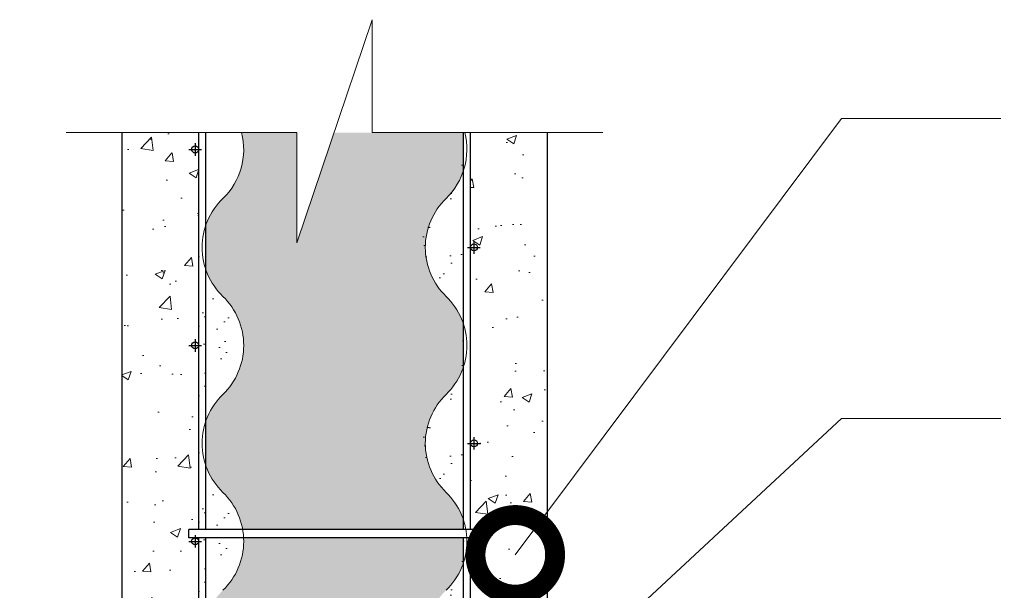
# Model space of a CAD drawing. Header units: millimetres. Extents: x 0 to 30, y 0 to 35.5.
# Tile 3 of 4: x 15.6 to 20.6, y 18.8 to 21.6. Entities that reach past the tile are written whole.
import ezdxf

# ---------------------------------------------------------------- set-up
doc = ezdxf.new("R2010")
doc.units = ezdxf.units.MM
doc.linetypes.add('CONTINUA', pattern=[0])
doc.linetypes.add('DASHED2', pattern=[9.524999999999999, 6.35, -3.175])
for name, color, linetype, lineweight in [('CONSTRUPANEL', 170, 'Continuous', 20), ('hatch', 252, 'Continuous', 0), ('LAMINA ACCESORIOS', 1, 'Continuous', 30), ('TEXTO', 7, 'DASHED2', 0)]:
    doc.layers.add(name, color=color, linetype=linetype, lineweight=lineweight)
doc.styles.add('Erika', font='techl___.ttf', dxfattribs={"height": 0.25})
doc.dimstyles.new('Erika', dxfattribs={"dimtxt": 0.25, "dimasz": 0.8, "dimexe": 0.5, "dimexo": 0.5, "dimgap": 0, "dimtad": 0, "dimlfac": 0.1, "dimzin": 1, "dimdsep": 46, "dimtxsty": 'Erika', "dimblk": 'DOTSMALL', "dimcen": 2.5, "dimse1": 1, "dimse2": 1, "dimclrd": 252, "dimclre": 252, "dimclrt": 256, "dimadec": 0, "dimazin": 0, "dimtfac": 1, "dimtmove": 0, "dimatfit": 3, "dimldrblk": 'DOTSMALL', "dimfxl": 1, "dimlwd": 0, "dimlwe": 0, "dimarcsym": 0})

# ---------------------------------------------------------------- blocks, each defined once
blk = doc.blocks.new('_DotSmall')
at = {"color": 0, "linetype": 'ByBlock', "const_width": 0.5}
blk.add_lwpolyline([(-0.0625, 0, 1), (0.0625, 0, 1)], format="xyb", close=True, dxfattribs=at)

msp = doc.modelspace()

# ---------------------------------------------------------------- hatches: boundary and pattern name
at = {"layer": 'hatch', "linetype": 'Continuous'}
h = msp.add_hatch(dxfattribs=at)
h.set_pattern_fill('HONEY', color=256, scale=0.7, angle=105, style=0)
h.set_pattern_definition([(105, (3.532781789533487, -8.522587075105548), (-0.1071651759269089, 0.107165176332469), [0.0875, -0.175]), (225, (3.532781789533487, -8.522587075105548), (-0.03922517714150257, -0.1463903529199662), [0.0875, -0.175]), (165, (3.532781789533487, -8.522587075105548), (-0.1463903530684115, -0.03922517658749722), [-0.175, 0.0875])])
h.paths.add_polyline_path([(8.518914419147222, 17.77579942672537, 0.1212544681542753), (8.60592441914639, 17.91438370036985), (8.60592441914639, 18.12931515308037, 0.1212544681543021), (8.518914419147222, 18.26789942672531, -0.4239584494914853), (8.518914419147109, 18.75999942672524, 0.1212544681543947), (8.60592441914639, 18.89858370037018), (8.605924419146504, 19.02351302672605), (7.502783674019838, 19.02351302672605, -0.2165453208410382), (7.398914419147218, 18.75999942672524, 0.1212544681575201), (7.311904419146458, 18.62141515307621), (7.311904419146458, 18.40648370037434, 0.1212544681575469), (7.398914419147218, 18.26789942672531, -0.4239584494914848), (7.398914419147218, 17.77579942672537, 0.1212544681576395), (7.311904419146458, 17.63721515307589), (7.311904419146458, 17.42228370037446, 0.1212544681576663), (7.398914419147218, 17.28369942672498, -0.4239584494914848), (7.398914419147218, 16.79159942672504, 0.1212544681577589), (7.311904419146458, 16.65301515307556), (7.311904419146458, 16.43808370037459, 0.1212544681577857), (7.398914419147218, 16.29949942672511, -0.1581195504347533), (7.498019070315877, 16.11294942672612), (8.605924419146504, 16.11294942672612), (8.605924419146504, 16.16091515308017, 0.1212544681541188), (8.518914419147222, 16.29949942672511, -0.4239584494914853), (8.518914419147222, 16.79159942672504, 0.1212544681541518), (8.60592441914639, 16.93018370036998), (8.60592441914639, 17.1451151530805, 0.1212544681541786), (8.518914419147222, 17.28369942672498, -0.4239584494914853)])
h.paths.add_polyline_path([(7.502781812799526, 16.0709494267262, -0.2165731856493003), (7.398914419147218, 15.80739942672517), (7.55795441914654, 15.80739942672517, -0.4142135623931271), (7.540454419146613, 15.82489942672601, -1), (7.575454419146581, 15.82489942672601), (7.575454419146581, 15.85639942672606), (7.617454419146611, 15.85639942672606), (7.617454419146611, 15.80739942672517), (8.518914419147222, 15.80739942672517, 0.008607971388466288), (8.527243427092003, 15.81573906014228, -0.1386010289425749), (8.524654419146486, 15.82489942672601, -0.5425140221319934), (8.549250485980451, 15.84089617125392, 0.0878641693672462), (8.60592441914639, 15.94598370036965), (8.60592441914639, 16.0709494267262)])
h.paths.add_polyline_path([(16.77301760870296, 16.07094942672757, -0.2165731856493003), (16.66915021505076, 15.80739942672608), (17.05590709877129, 15.80739942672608, -0.4142135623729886), (17.03840709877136, 15.82489942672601, -1), (17.07340709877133, 15.82489942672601, -0.4142135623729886), (17.05590709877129, 15.80739942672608), (17.78915021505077, 15.80739942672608, 0.1212544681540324), (17.87616021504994, 15.94598370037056), (17.87616021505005, 16.07094942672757)])
h.paths.add_polyline_path([(16.66915021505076, 16.79159942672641, 0.121254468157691), (16.58214021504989, 16.65301515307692), (16.58214021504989, 16.4380837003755, 0.1212544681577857), (16.66915021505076, 16.29949942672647, -0.1581195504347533), (16.76825486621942, 16.11294942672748), (17.87616021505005, 16.11294942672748), (17.87616021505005, 16.16091515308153, 0.1212544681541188), (17.78915021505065, 16.29949942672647, -0.4239584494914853), (17.78915021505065, 16.79159942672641, 0.1212544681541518), (17.87616021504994, 16.93018370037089), (17.87616021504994, 17.14511515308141, 0.1212544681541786), (17.78915021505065, 17.28369942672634, -0.4239584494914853), (17.78915021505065, 17.77579942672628, 0.1212544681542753), (17.87616021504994, 17.91438370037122), (17.87616021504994, 18.12931515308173, 0.1212544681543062), (17.78915021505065, 18.26789942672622, -0.4239584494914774), (17.78915021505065, 18.75999942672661, 0.1212544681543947), (17.87616021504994, 18.89858370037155), (17.87616021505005, 19.02351302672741), (16.7730194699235, 19.02351302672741, -0.2165453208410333), (16.66915021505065, 18.75999942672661, 0.1212544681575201), (16.58214021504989, 18.62141515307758), (16.58214021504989, 18.40648370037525, 0.1212544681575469), (16.66915021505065, 18.26789942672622, -0.4239584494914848), (16.66915021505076, 17.77579942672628, 0.1212544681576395), (16.58214021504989, 17.63721515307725), (16.58214021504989, 17.42228370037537, 0.1212544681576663), (16.66915021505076, 17.28369942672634, -0.4239584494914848)])
edge = h.paths.add_edge_path()
edge.add_line((17.22701742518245, 21.05914252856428), (17.03965655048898, 20.50460285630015))
edge.add_line((17.03965655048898, 20.50460285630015), (17.03965655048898, 21.05914252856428))
edge.add_line((17.03965655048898, 21.05914252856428), (16.76282345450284, 21.05914252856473))
edge.add_arc((16.43112596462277, 20.97444942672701), 0.3423392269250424, -45.94985314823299, 14.323430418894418, ccw=False)
edge.add_arc((16.90717446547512, 20.48234942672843), 0.3423392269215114, 134.0501468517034, 161.7046199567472)
edge.add_line((16.58214021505, 20.58981515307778), (16.58214021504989, 20.37488370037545))
edge.add_arc((16.90717446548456, 20.48234942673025), 0.3423392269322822, 198.2953800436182, 225.9498531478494)
edge.add_arc((16.43112596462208, 19.99024942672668), 0.3423392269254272, -45.94985314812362, 45.949853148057, ccw=False)
edge.add_arc((16.90717446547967, 19.49814942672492), 0.3423392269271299, 134.0501468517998, 161.704619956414)
edge.add_line((16.58214021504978, 19.60561515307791), (16.58214021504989, 19.39068370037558))
edge.add_arc((16.90717446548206, 19.49814942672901), 0.3423392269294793, 198.2953800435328, 225.9498531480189)
edge.add_arc((16.43112596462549, 19.00604942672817), 0.3423392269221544, 10.002892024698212, 45.94985314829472, ccw=False)
edge.add_line((16.76826128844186, 19.06551302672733), (17.87616021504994, 19.06551302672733))
edge.add_line((17.87616021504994, 19.06551302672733), (17.87616021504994, 19.11351515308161))
edge.add_arc((17.55112596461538, 19.0060494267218), 0.3423392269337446, 18.29538004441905, 45.9498531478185)
edge.add_arc((18.02717446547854, 19.49814942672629), 0.342339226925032, 134.0501468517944, 225.9498531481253, ccw=False)
edge.add_arc((17.55112596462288, 19.99024942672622), 0.342339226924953, 314.050146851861, 341.7046199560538)
edge.add_line((17.87616021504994, 19.88278370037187), (17.87616021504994, 20.09771515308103))
edge.add_arc((17.55112596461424, 19.99024942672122), 0.342339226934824, 18.29538004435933, 45.94985314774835)
edge.add_arc((18.02717446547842, 20.48234942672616), 0.342339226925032, 134.050146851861, 225.9498531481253, ccw=False)
edge.add_arc((17.55112596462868, 20.97444942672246), 0.3423392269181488, 314.0501468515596, 341.7046199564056)
edge.add_line((17.87616021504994, 20.8669837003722), (17.87616021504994, 21.05914252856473))
edge.add_line((17.87616021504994, 21.05914252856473), (17.22701742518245, 21.05914252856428))
edge = h.paths.add_edge_path()
edge.add_line((7.956781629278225, 21.05914252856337), (7.769420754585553, 20.50460285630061))
edge.add_line((7.769420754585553, 20.50460285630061), (7.769420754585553, 21.05914252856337))
edge.add_line((7.769420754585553, 21.05914252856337), (7.492587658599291, 21.05914252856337))
edge.add_arc((7.160890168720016, 20.97444942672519), 0.3423392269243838, -45.949853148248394, 14.323430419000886, ccw=False)
edge.add_arc((7.636938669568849, 20.48234942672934), 0.3423392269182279, 134.0501468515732, 161.7046199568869)
edge.add_line((7.311904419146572, 20.58981515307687), (7.311904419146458, 20.37488370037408))
edge.add_arc((7.636938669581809, 20.48234942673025), 0.3423392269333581, 198.2953800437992, 225.9498531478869)
edge.add_arc((7.160890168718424, 19.99024942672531), 0.3423392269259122, -45.949853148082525, 45.949853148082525, ccw=False)
edge.add_arc((7.636938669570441, 19.49814942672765), 0.342339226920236, 134.0501468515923, 161.7046199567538)
edge.add_line((7.311904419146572, 19.605615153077), (7.311904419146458, 19.39068370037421))
edge.add_arc((7.636938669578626, 19.49814942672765), 0.3423392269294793, 198.2953800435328, 225.9498531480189)
edge.add_arc((7.160890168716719, 19.00604942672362), 0.3423392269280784, 10.0028920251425, 45.949853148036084, ccw=False)
edge.add_line((7.498025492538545, 19.06551302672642), (8.60592441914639, 19.06551302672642))
edge.add_line((8.60592441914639, 19.06551302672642), (8.60592441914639, 19.11351515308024))
edge.add_arc((8.280890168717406, 19.00604942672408), 0.3423392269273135, 18.29538004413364, 45.94985314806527)
edge.add_arc((8.756938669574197, 19.49814942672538), 0.3423392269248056, 134.0501468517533, 225.9498531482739, ccw=False)
edge.add_arc((8.280890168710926, 19.99024942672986), 0.3423392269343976, 314.0501468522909, 341.7046199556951)
edge.add_line((8.605924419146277, 19.88278370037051), (8.60592441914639, 20.09771515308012))
edge.add_arc((8.28089016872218, 19.99024942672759), 0.342339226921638, 18.29538004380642, 45.94985314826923)
edge.add_arc((8.756938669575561, 20.48234942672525), 0.3423392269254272, 134.0501468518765, 225.949853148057, ccw=False)
edge.add_arc((8.280890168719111, 20.97444942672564), 0.3423392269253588, 314.0501468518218, 341.7046199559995)
edge.add_line((8.605924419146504, 20.86698370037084), (8.60592441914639, 21.05914252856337))
edge.add_line((8.60592441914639, 21.05914252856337), (7.956781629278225, 21.05914252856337))
h = msp.add_hatch(dxfattribs=at)
h.set_pattern_fill('AR-CONC', color=256, scale=0.06999999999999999, style=0)
h.set_pattern_definition([(49.99999999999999, (3.532781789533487, -8.522587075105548), (0.5020821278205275, -0.04392649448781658), [0.0525, -0.5775]), (355, (3.532781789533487, -8.522587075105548), (-0.09712593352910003, 0.5265344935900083), [0.042, -0.4620000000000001]), (100.4513999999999, (3.574621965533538, -8.526247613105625), (0.404956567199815, 0.4826076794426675), [0.04461813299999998, -0.4907994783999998]), (46.18420000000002, (3.532781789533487, -8.38258707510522), (0.7470687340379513, -0.1158633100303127), [0.07874999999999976, -0.8662499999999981]), (96.63559999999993, (3.595037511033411, -8.392242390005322), (0.6542638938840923, 0.6818825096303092), [0.0669272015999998, -0.7361990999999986]), (351.1842, (3.532781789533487, -8.38258707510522), (0.654263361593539, 0.6818830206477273), [0.06300000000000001, -0.6930000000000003]), (21, (3.602781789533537, -8.41758707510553), (0.4178349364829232, -0.2818332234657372), [0.0525, -0.5775]), (326.0000000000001, (3.602781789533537, -8.41758707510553), (0.1703207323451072, 0.5076050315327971), [0.042, -0.4620000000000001]), (71.4514, (3.63760135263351, -8.441073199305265), (0.5881558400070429, 0.2257713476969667), [0.04461813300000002, -0.4907994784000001]), (37.50000000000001, (3.532781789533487, -8.522587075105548), (0.008511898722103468, 0.2330256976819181), [0, -0.4564, 0, -0.469, 0, -0.4637500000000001]), (7.500000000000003, (3.532781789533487, -8.522587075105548), (0.184148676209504, 0.2760881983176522), [0, -0.2674, 0, -0.4459, 0, -0.17675]), (327.5, (3.37668178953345, -8.522587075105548), (0.3736757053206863, -0.01578841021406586), [0, -0.175, 0, -0.546, 0, -0.7245]), (317.5, (3.3066817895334, -8.522587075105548), (0.4082303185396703, 0.07007348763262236), [0, -0.2275, 0, -0.3626, 0, -0.5145000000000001])])
edge = h.paths.add_edge_path()
edge.add_arc((14.63964021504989, 15.89489942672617), 0.01749999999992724, 180, 270, ccw=False)
edge.add_arc((14.63964021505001, 15.89489942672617), 0.01750000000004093, 0, 180, ccw=False)
edge.add_arc((14.63964021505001, 15.89489942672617), 0.01749999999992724, -90.00000000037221, 0, ccw=False)
edge.add_line((14.63964021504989, 15.87739942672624), (15.54964021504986, 15.87739942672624))
edge.add_arc((15.54964021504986, 15.89489942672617), 0.01749999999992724, 180, 270, ccw=False)
edge.add_arc((15.54964021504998, 15.89489942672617), 0.01750000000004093, 0, 180, ccw=False)
edge.add_arc((15.54964021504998, 15.89489942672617), 0.01750000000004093, -90.00000000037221, 0, ccw=False)
edge.add_line((15.54964021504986, 15.87739942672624), (16.45964021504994, 15.87739942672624))
edge.add_arc((16.45964021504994, 15.89489942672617), 0.01749999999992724, 180, 270, ccw=False)
edge.add_arc((16.45964021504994, 15.89489942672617), 0.01749999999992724, 0, 180, ccw=False)
edge.add_line((16.47714021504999, 15.89489942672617), (16.47714021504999, 16.80489942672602))
edge.add_arc((16.45964021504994, 16.80489942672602), 0.01750000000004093, -180, 0, ccw=False)
edge.add_arc((16.45964021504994, 16.80489942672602), 0.01749999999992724, 0, 180, ccw=False)
edge.add_line((16.47714021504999, 16.80489942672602), (16.47714021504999, 17.71489942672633))
edge.add_arc((16.45964021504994, 17.71489942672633), 0.01750000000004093, -180, 0, ccw=False)
edge.add_arc((16.45964021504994, 17.71489942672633), 0.01749999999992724, 0, 180, ccw=False)
edge.add_line((16.47714021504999, 17.71489942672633), (16.47714021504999, 18.0998994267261))
edge.add_arc((16.49464021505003, 18.0998994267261), 0.01750000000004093, 0, 180, ccw=False)
edge.add_line((16.51214021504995, 18.0998994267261), (16.51214021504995, 18.02184942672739))
edge.add_arc((16.52964021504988, 18.02184942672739), 0.01749999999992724, 0, 180, ccw=False)
edge.add_line((16.54714021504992, 18.02184942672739), (16.54714021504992, 19.00601302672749))
edge.add_arc((16.52964021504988, 19.00601302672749), 0.01750000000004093, -180, 0, ccw=False)
edge.add_arc((16.52964021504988, 19.00601302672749), 0.01749999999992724, 89.99999999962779, 180, ccw=False)
edge.add_line((16.52964021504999, 19.02351302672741), (16.49814021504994, 19.02351302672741))
edge.add_line((16.49814021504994, 19.02351302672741), (16.49814021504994, 19.06551302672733))
edge.add_line((16.49814021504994, 19.06551302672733), (16.54714021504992, 19.06551302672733))
edge.add_line((16.54714021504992, 19.06551302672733), (16.54714021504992, 19.99021302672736))
edge.add_arc((16.52964021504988, 19.99021302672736), 0.01750000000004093, -180, 0, ccw=False)
edge.add_arc((16.52964021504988, 19.99021302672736), 0.01749999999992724, 0, 180, ccw=False)
edge.add_line((16.54714021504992, 19.99021302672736), (16.54714021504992, 20.97441302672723))
edge.add_arc((16.52964021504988, 20.97441302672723), 0.01750000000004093, -180, 0, ccw=False)
edge.add_arc((16.52964021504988, 20.97441302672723), 0.01749999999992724, 0, 180, ccw=False)
edge.add_line((16.54714021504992, 20.97441302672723), (16.54714021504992, 21.05914252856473))
edge.add_line((16.54714021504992, 21.05914252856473), (16.16214021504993, 21.05914252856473))
edge.add_line((16.16214021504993, 21.05914252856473), (16.16214021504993, 16.1923994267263))
edge.add_line((16.16214021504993, 16.1923994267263), (13.40194153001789, 16.1923994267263))
edge.add_line((13.40194153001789, 16.1923994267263), (13.55721320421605, 15.80739942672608))
edge.add_line((13.55721320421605, 15.80739942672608), (13.11910709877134, 15.80739942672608))
edge.add_arc((13.11910709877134, 15.82489942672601), 0.01749999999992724, 180, 270, ccw=False)
edge.add_arc((13.11910709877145, 15.82489942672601), 0.01750000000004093, 0, 180, ccw=False)
edge.add_arc((13.11910709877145, 15.82489942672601), 0.01749999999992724, -90.00000000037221, 0, ccw=False)
edge.add_line((13.11910709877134, 15.80739942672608), (14.10330709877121, 15.80739942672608))
edge.add_arc((14.10330709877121, 15.82489942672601), 0.01749999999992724, 180, 270, ccw=False)
edge.add_arc((14.10330709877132, 15.82489942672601), 0.01750000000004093, 0, 180, ccw=False)
edge.add_arc((14.10330709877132, 15.82489942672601), 0.01749999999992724, -90.00000000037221, 0, ccw=False)
edge.add_line((14.10330709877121, 15.80739942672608), (15.08750709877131, 15.80739942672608))
edge.add_arc((15.08750709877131, 15.82489942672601), 0.01749999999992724, 180, 270, ccw=False)
edge.add_arc((15.08750709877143, 15.82489942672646), 0.01750000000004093, 90.00000000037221, 180.0000000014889, ccw=False)
edge.add_line((15.08750709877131, 15.84239942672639), (14.25464021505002, 15.84239942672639))
edge.add_arc((14.25464021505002, 15.85989942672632), 0.01749999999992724, 90, 270, ccw=False)
edge.add_line((14.25464021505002, 15.87739942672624), (14.63964021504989, 15.87739942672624))
edge = h.paths.add_edge_path()
edge.add_line((21.73089349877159, 14.05837942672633), (21.73089349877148, 14.4433794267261))
edge.add_line((21.73089349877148, 14.4433794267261), (21.48484349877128, 14.4433794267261))
edge.add_arc((21.48484349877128, 14.42587942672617), 0.01749999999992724, 0, 90, ccw=False)
edge.add_arc((21.48484349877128, 14.42587942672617), 0.01749999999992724, -180, 0, ccw=False)
edge.add_line((21.46734349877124, 14.42587942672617), (21.46734349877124, 14.39437942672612))
edge.add_line((21.46734349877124, 14.39437942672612), (21.42534349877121, 14.39437942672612))
edge.add_line((21.42534349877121, 14.39437942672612), (21.42534349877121, 14.4433794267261))
edge.add_line((21.42534349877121, 14.4433794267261), (20.5006434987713, 14.4433794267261))
edge.add_arc((20.50064349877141, 14.42587942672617), 0.01749999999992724, 0, 90.00000000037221, ccw=False)
edge.add_arc((20.50064349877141, 14.42587942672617), 0.01749999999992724, -180, 0, ccw=False)
edge.add_arc((20.5006434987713, 14.42587942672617), 0.01749999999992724, 90, 180, ccw=False)
edge.add_line((20.5006434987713, 14.4433794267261), (19.51644349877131, 14.4433794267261))
edge.add_arc((19.51644349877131, 14.42587942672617), 0.01749999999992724, 0, 90, ccw=False)
edge.add_arc((19.51644349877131, 14.42587942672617), 0.01750000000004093, -180, 0, ccw=False)
edge.add_arc((19.51644349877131, 14.42587942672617), 0.01750000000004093, 90, 180, ccw=False)
edge.add_line((19.51644349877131, 14.4433794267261), (18.53224349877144, 14.4433794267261))
edge.add_arc((18.53224349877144, 14.42587942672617), 0.01749999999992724, 0, 90, ccw=False)
edge.add_arc((18.53224349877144, 14.42587942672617), 0.01749999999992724, -180, 0, ccw=False)
edge.add_line((18.5147434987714, 14.42587942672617), (18.5147434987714, 14.39437942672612))
edge.add_line((18.5147434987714, 14.39437942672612), (18.47274349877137, 14.39437942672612))
edge.add_line((18.47274349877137, 14.39437942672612), (18.47274349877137, 14.4433794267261))
edge.add_line((18.47274349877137, 14.4433794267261), (17.54800709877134, 14.4433794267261))
edge.add_arc((17.54800709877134, 14.42587942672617), 0.01749999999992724, 0, 90, ccw=False)
edge.add_arc((17.54800709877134, 14.42587942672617), 0.01750000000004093, -180, 0, ccw=False)
edge.add_arc((17.54800709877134, 14.42587942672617), 0.01749999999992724, 90, 180, ccw=False)
edge.add_line((17.54800709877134, 14.4433794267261), (16.56380709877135, 14.4433794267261))
edge.add_arc((16.56380709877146, 14.42587942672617), 0.01749999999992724, 0, 90.00000000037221, ccw=False)
edge.add_arc((16.56380709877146, 14.42587942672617), 0.01749999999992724, -180, 0, ccw=False)
edge.add_arc((16.56380709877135, 14.42587942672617), 0.01749999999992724, 90, 180, ccw=False)
edge.add_line((16.56380709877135, 14.4433794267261), (15.57960709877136, 14.4433794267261))
edge.add_arc((15.57960709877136, 14.42587942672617), 0.01749999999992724, 0, 90, ccw=False)
edge.add_arc((15.57960709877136, 14.42587942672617), 0.01749999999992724, -180, 0, ccw=False)
edge.add_line((15.56210709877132, 14.42587942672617), (15.56210709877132, 14.39437942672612))
edge.add_line((15.56210709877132, 14.39437942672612), (15.5201070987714, 14.39437942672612))
edge.add_line((15.5201070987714, 14.39437942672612), (15.52010709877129, 14.4433794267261))
edge.add_line((15.52010709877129, 14.4433794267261), (14.59540709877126, 14.4433794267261))
edge.add_arc((14.59540709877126, 14.42587942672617), 0.01749999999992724, 0, 90, ccw=False)
edge.add_arc((14.59540709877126, 14.42587942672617), 0.01750000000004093, -180, 0, ccw=False)
edge.add_arc((14.59540709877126, 14.42587942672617), 0.01749999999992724, 90, 180, ccw=False)
edge.add_line((14.59540709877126, 14.4433794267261), (14.11100194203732, 14.4433794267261))
edge.add_line((14.11100194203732, 14.4433794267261), (14.26837439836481, 14.05837942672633))
edge.add_line((14.26837439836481, 14.05837942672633), (21.73089349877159, 14.05837942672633))
edge = h.paths.add_edge_path()
edge.add_line((18.29616021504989, 16.19239942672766), (18.29616021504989, 16.48573527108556))
edge.add_line((18.29616021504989, 16.48573527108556), (18.00606640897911, 15.91054825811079))
edge.add_arc((17.99866021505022, 15.89469271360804), 0.01749999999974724, 0, 64.96251685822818, ccw=False)
edge.add_arc((17.99866021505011, 15.89469271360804), 0.01750000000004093, -90, 0, ccw=False)
edge.add_line((17.99866021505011, 15.87719271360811), (18.90866021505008, 15.87719271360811))
edge.add_arc((18.90866021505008, 15.89469271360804), 0.01749999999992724, 180, 270, ccw=False)
edge.add_arc((18.90866021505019, 15.89469271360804), 0.01750000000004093, 0, 180, ccw=False)
edge.add_arc((18.90866021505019, 15.89469271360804), 0.01749999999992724, -90.00000000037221, 0, ccw=False)
edge.add_line((18.90866021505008, 15.87719271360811), (19.81866021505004, 15.87719271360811))
edge.add_arc((19.81866021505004, 15.89469271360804), 0.01749999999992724, 180, 270, ccw=False)
edge.add_arc((19.81866021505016, 15.89469271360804), 0.01750000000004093, 0, 180, ccw=False)
edge.add_arc((19.81866021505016, 15.89469271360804), 0.01750000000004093, -90.00000000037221, 0, ccw=False)
edge.add_line((19.81866021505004, 15.87719271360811), (20.20366021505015, 15.87719271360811))
edge.add_arc((20.20366021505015, 15.85969271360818), 0.01749999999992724, -90, 90, ccw=False)
edge.add_line((20.20366021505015, 15.8421927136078), (20.01122533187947, 15.8421927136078))
edge.add_arc((20.00854349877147, 15.82489942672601), 0.01749999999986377, 0, 81.18482272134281, ccw=False)
edge.add_arc((20.00854349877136, 15.82489942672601), 0.01749999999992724, -90, 0, ccw=False)
edge.add_line((20.00854349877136, 15.80739942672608), (20.99274349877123, 15.80739942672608))
edge.add_arc((20.99274349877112, 15.82489942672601), 0.01749999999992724, 180, 270.0000000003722, ccw=False)
edge.add_arc((20.99274349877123, 15.82489942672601), 0.01750000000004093, 0, 180, ccw=False)
edge.add_arc((20.99274349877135, 15.82489942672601), 0.01749999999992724, -90.00000000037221, 0, ccw=False)
edge.add_line((20.99274349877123, 15.80739942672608), (21.42534349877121, 15.80739942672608))
edge.add_line((21.42534349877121, 15.80739942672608), (21.42534349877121, 15.85639942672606))
edge.add_line((21.42534349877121, 15.85639942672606), (21.46734349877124, 15.85639942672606))
edge.add_line((21.46734349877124, 15.85639942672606), (21.46734349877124, 15.82489942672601))
edge.add_arc((21.48484349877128, 15.82489944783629), 0.01750000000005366, -6.91160020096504e-05, 180.000069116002, ccw=False)
edge.add_arc((21.48484349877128, 15.82489942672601), 0.01749999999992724, -90, 0, ccw=False)
edge.add_line((21.48484349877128, 15.80739942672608), (21.73089349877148, 15.80739942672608))
edge.add_line((21.73089349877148, 15.80739942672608), (21.73089349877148, 16.19239942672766))
edge.add_line((21.73089349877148, 16.19239942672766), (18.29616021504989, 16.19239942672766))
edge = h.paths.add_edge_path()
edge.add_line((17.98116021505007, 16.80469271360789), (17.98116021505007, 15.89469271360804))
edge.add_arc((17.99866021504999, 15.89469271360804), 0.01749999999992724, 64.9625168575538, 180, ccw=False)
edge.add_line((18.00606640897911, 15.91054825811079), (18.29616021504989, 16.48573527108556))
edge.add_line((18.29616021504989, 16.48573527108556), (18.29616021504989, 17.43807776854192))
edge.add_line((18.29616021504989, 17.43807776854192), (17.98116021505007, 17.17084531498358))
edge.add_line((17.98116021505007, 17.17084531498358), (17.98116021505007, 16.80469271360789))
edge.add_arc((17.99866021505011, 16.80469271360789), 0.01750000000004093, 0, 180, ccw=False)
edge.add_arc((17.99866021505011, 16.80469271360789), 0.01750000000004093, -180, 0, ccw=False)
edge = h.paths.add_edge_path()
edge.add_line((18.29616021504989, 21.05914252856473), (17.9111602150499, 21.05914252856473))
edge.add_line((17.9111602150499, 21.05914252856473), (17.9111602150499, 20.4823130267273))
edge.add_arc((17.92866021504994, 20.4823130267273), 0.01750000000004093, 0, 180, ccw=False)
edge.add_arc((17.92866021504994, 20.4823130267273), 0.01750000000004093, -180, 0, ccw=False)
edge.add_line((17.9111602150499, 20.4823130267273), (17.9111602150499, 19.49811302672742))
edge.add_arc((17.92866021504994, 19.49811302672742), 0.01750000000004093, 0, 180, ccw=False)
edge.add_arc((17.92866021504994, 19.49811302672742), 0.01750000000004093, -180, 0, ccw=False)
edge.add_line((17.9111602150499, 19.49811302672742), (17.9111602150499, 19.06551302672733))
edge.add_line((17.9111602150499, 19.06551302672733), (17.96016021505, 19.06551302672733))
edge.add_line((17.96016021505, 19.06551302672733), (17.96016021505, 19.02351302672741))
edge.add_line((17.96016021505, 19.02351302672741), (17.92866021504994, 19.02351302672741))
edge.add_arc((17.92866021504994, 19.00601302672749), 0.01749999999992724, 0, 90, ccw=False)
edge.add_arc((17.92866021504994, 19.00601302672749), 0.01750000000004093, -180, 0, ccw=False)
edge.add_line((17.9111602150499, 19.00601302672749), (17.9111602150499, 18.51394942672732))
edge.add_arc((17.92866021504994, 18.51394942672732), 0.01750000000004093, 0, 180, ccw=False)
edge.add_arc((17.92866021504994, 18.51394942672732), 0.01750000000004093, -180, 0, ccw=False)
edge.add_line((17.9111602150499, 18.51394942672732), (17.9111602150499, 17.52974942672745))
edge.add_arc((17.92866021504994, 17.52974942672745), 0.01750000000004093, 0, 180, ccw=False)
edge.add_line((17.9461602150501, 17.52974942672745), (17.9461602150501, 18.09969271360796))
edge.add_arc((17.96366021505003, 18.09969271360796), 0.01749999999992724, 0, 180, ccw=False)
edge.add_line((17.98116021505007, 18.09969271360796), (17.98116021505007, 17.7146927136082))
edge.add_arc((17.99866021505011, 17.7146927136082), 0.01750000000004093, 0, 180, ccw=False)
edge.add_arc((17.99866021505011, 17.7146927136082), 0.01750000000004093, -180, 0, ccw=False)
edge.add_line((17.98116021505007, 17.7146927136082), (17.98116021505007, 17.17084531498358))
edge.add_line((17.98116021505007, 17.17084531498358), (18.29616021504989, 17.43807776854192))
edge.add_line((18.29616021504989, 17.43807776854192), (18.29616021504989, 21.05914252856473))
h = msp.add_hatch(dxfattribs=at)
h.set_pattern_fill('AR-SAND', color=256, scale=0.112, angle=90, style=0)
h.set_pattern_definition([(127.5, (53.18064064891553, -213.9129942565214), (-0.2158042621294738, -0.0070552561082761), [0, -0.17024, 0, -0.1904, 0, -0.182]), (97.49999999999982, (53.18064064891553, -213.9129942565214), (-0.3160803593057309, 0.1982149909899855), [0, -0.09183999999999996, 0, -0.15344, 0, -0.05879999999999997]), (57.49999999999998, (53.18064064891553, -214.0507542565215), (-0.0006338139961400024, 0.3487838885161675), [0, -0.05599999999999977, 0, -0.2015999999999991, 0, -0.2631999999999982]), (47.5, (53.18064064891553, -214.0507542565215), (-0.09829966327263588, 0.3366861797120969), [0, -0.028, 0, -0.13216, 0, -0.1512])])
h.paths.add_polyline_path([(17.87564660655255, 20.96136585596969, -0.2032244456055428), (17.7713316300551, 20.71531585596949, 0.4239584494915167), (17.7713316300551, 20.22321585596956, -0.2032244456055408), (17.87564660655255, 19.97716585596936)])
h = msp.add_hatch(dxfattribs=at)
h.set_pattern_fill('AR-SAND', color=256, scale=0.112, angle=90, style=0)
h.set_pattern_definition([(127.5, (53.1811542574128, -217.8367106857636), (-0.2158042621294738, -0.0070552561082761), [0, -0.17024, 0, -0.1904, 0, -0.182]), (97.49999999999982, (53.1811542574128, -217.8367106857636), (-0.3160803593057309, 0.1982149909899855), [0, -0.09183999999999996, 0, -0.15344, 0, -0.05879999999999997]), (57.49999999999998, (53.1811542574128, -217.9744706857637), (-0.0006338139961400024, 0.3487838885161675), [0, -0.05599999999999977, 0, -0.2015999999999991, 0, -0.2631999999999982]), (47.5, (53.1811542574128, -217.9744706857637), (-0.09829966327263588, 0.3366861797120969), [0, -0.028, 0, -0.13216, 0, -0.1512])])
h.paths.add_polyline_path([(16.65184523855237, 20.23629942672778, -0.2032244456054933), (16.54753026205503, 20.48234942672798), (16.54753026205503, 19.49814942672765, -0.2032244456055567), (16.65184523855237, 19.74419942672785, 0.4239584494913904)])
h = msp.add_hatch(dxfattribs=at)
h.set_pattern_fill('AR-SAND', color=256, scale=0.112, angle=90, style=0)
h.set_pattern_definition([(127.5, (53.1813766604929, -214.9196306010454), (-0.2158042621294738, -0.0070552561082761), [0, -0.17024, 0, -0.1904, 0, -0.182]), (97.49999999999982, (53.1813766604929, -214.9196306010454), (-0.3160803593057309, 0.1982149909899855), [0, -0.09183999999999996, 0, -0.15344, 0, -0.05879999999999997]), (57.49999999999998, (53.1813766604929, -215.0573906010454), (-0.0006338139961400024, 0.3487838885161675), [0, -0.05599999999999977, 0, -0.2015999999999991, 0, -0.2631999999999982]), (47.5, (53.1813766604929, -215.0573906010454), (-0.09829966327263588, 0.3366861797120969), [0, -0.028, 0, -0.13216, 0, -0.1512])])
h.paths.add_polyline_path([(17.87638261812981, 19.95472951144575, -0.2032244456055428), (17.77206764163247, 19.70867951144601, 0.4239584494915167), (17.77206764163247, 19.21657951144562, -0.2032244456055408), (17.87638261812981, 18.97052951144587)])
h = msp.add_hatch(dxfattribs=at)
h.set_pattern_fill('AR-SAND', color=256, scale=0.112, angle=90, style=0)
h.set_pattern_definition([(127.5, (53.1811542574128, -218.8209106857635), (-0.2158042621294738, -0.0070552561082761), [0, -0.17024, 0, -0.1904, 0, -0.182]), (97.49999999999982, (53.1811542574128, -218.8209106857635), (-0.3160803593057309, 0.1982149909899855), [0, -0.09183999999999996, 0, -0.15344, 0, -0.05879999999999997]), (57.49999999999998, (53.1811542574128, -218.958670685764), (-0.0006338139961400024, 0.3487838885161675), [0, -0.05599999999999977, 0, -0.2015999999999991, 0, -0.2631999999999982]), (47.5, (53.1811542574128, -218.958670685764), (-0.09829966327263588, 0.3366861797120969), [0, -0.028, 0, -0.13216, 0, -0.1512])])
h.paths.add_polyline_path([(16.65184523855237, 19.25209942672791, -0.2032244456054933), (16.54753026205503, 19.49814942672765), (16.54753026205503, 18.51394942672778, -0.2032244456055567), (16.65184523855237, 18.75999942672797, 0.4239584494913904)])
h = msp.add_hatch(dxfattribs=at)
h.set_pattern_fill('AR-SAND', color=256, scale=0.112, angle=90, style=0)
h.set_pattern_definition([(127.5, (53.1813766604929, -215.9038306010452), (-0.2158042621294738, -0.0070552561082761), [0, -0.17024, 0, -0.1904, 0, -0.182]), (97.49999999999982, (53.1813766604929, -215.9038306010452), (-0.3160803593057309, 0.1982149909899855), [0, -0.09183999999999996, 0, -0.15344, 0, -0.05879999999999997]), (57.49999999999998, (53.1813766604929, -216.0415906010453), (-0.0006338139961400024, 0.3487838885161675), [0, -0.05599999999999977, 0, -0.2015999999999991, 0, -0.2631999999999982]), (47.5, (53.1813766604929, -216.0415906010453), (-0.09829966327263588, 0.3366861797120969), [0, -0.028, 0, -0.13216, 0, -0.1512])])
h.paths.add_polyline_path([(17.87638261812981, 18.97052951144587, -0.2032244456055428), (17.77206764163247, 18.72447951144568, 0.4239584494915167), (17.77206764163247, 18.23237951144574, -0.2032244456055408), (17.87638261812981, 17.98632951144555)])

# ---------------------------------------------------------------- linework, layer by layer
at = {"linetype": 'Continuous'}
for p, q in [((16.16214021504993, 21.05914252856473), (16.16214021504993, 16.1923994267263)), ((18.29616021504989, 21.05914252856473), (18.29616021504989, 16.19239942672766))]:
    msp.add_line(p, q, dxfattribs=at)
at = {"layer": 'CONSTRUPANEL', "linetype": 'Continuous'}
for centre, start, end in [((16.43112596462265, 20.97444942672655), 314.0501468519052, 14.32343041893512), ((17.55112596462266, 20.97444942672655), 314.0501468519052, 14.32343041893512), ((16.90717446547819, 20.48234942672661), 134.0501468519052, 225.9498531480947), ((18.0271744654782, 20.48234942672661), 134.0501468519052, 225.9498531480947), ((16.43112596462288, 19.99024942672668), 314.0501468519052, 45.94985314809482), ((17.55112596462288, 19.99024942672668), 314.0501468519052, 45.94985314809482), ((16.90717446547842, 19.49814942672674), 134.0501468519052, 225.9498531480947), ((18.02717446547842, 19.49814942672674), 134.0501468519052, 225.9498531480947), ((16.43112596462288, 19.00604942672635), 314.0501468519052, 45.94985314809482), ((17.55112596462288, 19.00604942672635), 314.0501468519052, 45.94985314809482)]:
    msp.add_arc(centre, 0.3423392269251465, start, end, dxfattribs=at)
at = {"layer": 'hatch', "linetype": 'ByBlock', "lineweight": 0}
msp.add_lwpolyline([(18.57616021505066, 21.05914252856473), (17.41864387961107, 21.05914252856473), (17.41864387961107, 21.62630721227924), (17.03965655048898, 20.50460285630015), (17.03965655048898, 21.05914252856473), (15.88214021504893, 21.05914252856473)], dxfattribs=at)
at = {"layer": 'LAMINA ACCESORIOS', "linetype": 'CONTINUA'}
for p, q in [((16.54714021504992, 21.05914252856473), (16.54714021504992, 19.06551302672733)), ((16.58214021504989, 21.05914252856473), (16.58214021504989, 19.06551302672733)), ((17.9111602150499, 19.06596942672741), (17.9111602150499, 21.05914252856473)), ((16.52964021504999, 21.00591302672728), (16.52964021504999, 20.94291302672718)), ((16.49814021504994, 20.97441302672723), (16.56114021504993, 20.97441302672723)), ((17.92866021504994, 20.51381302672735), (17.92866021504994, 20.45081302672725)), ((17.89716021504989, 20.4823130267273), (17.96016021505, 20.4823130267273)), ((16.52964021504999, 20.02171302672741), (16.52964021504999, 19.95871302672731)), ((16.49814021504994, 19.99021302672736), (16.56114021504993, 19.99021302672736)), ((17.92866021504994, 19.52961302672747), (17.92866021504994, 19.46661302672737)), ((17.89716021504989, 19.49811302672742), (17.96016021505, 19.49811302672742)), ((16.49814021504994, 19.02351302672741), (16.49814021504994, 19.06551302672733)), ((17.96016021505, 19.06551302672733), (16.49814021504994, 19.06551302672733)), ((16.52964021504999, 19.03751302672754), (16.52964021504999, 18.97451302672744)), ((17.92866021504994, 19.03751302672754), (17.92866021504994, 18.97451302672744)), ((17.96016021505, 19.02351302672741), (17.96016021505, 19.06551302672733)), ((17.96016021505, 19.02351302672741), (16.49814021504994, 19.02351302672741)), ((16.49814021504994, 19.00601302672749), (16.56114021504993, 19.00601302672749)), ((16.54714021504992, 19.02351302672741), (16.54714021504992, 16.11294942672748)), ((17.89716021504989, 19.00601302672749), (17.96016021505, 19.00601302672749)), ((17.9111602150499, 16.11294942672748), (17.9111602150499, 19.02396942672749))]:
    msp.add_line(p, q, dxfattribs=at)
for points in [[(17.87616021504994, 19.06596942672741), (17.87616021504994, 21.05914252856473)], [(16.58214021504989, 19.02351302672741), (16.58214021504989, 16.11294942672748)], [(17.87616021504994, 16.11294942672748), (17.87616021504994, 19.02396942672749)]]:
    msp.add_lwpolyline(points, dxfattribs=at)
for centre in [(16.52964021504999, 20.97441302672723), (17.92866021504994, 20.4823130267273), (16.52964021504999, 19.99021302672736), (17.92866021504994, 19.49811302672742), (16.52964021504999, 19.00601302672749), (17.92866021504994, 19.00601302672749)]:
    msp.add_circle(centre, 0.0175, dxfattribs=at)
at = {"layer": 'LAMINA ACCESORIOS', "linetype": 'ByBlock'}
for p in [(17.96016021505, 19.49811302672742), (17.96016021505, 19.49811302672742), (17.96016021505, 19.00601302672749), (17.96016021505, 19.00601302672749), (17.96016021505, 19.00601302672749), (17.96016021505, 19.00601302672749)]:
    msp.add_point(p, dxfattribs=at)

# ---------------------------------------------------------------- leaders
at = {"layer": 'TEXTO', "linetype": 'ByBlock', "lineweight": 0}
for points in [[(18.13642014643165, 18.93814466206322), (19.77336631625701, 21.13048295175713), (20.57336631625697, 21.13048295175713)], [(17.35144752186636, 17.37193400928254), (19.77336631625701, 19.62247514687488), (20.57336631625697, 19.62247514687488)]]:
    msp.add_leader(points, dimstyle='Erika', override={"dimgap": 0, "dimtad": 0}, dxfattribs=at)

doc.saveas('drawing.dxf')
